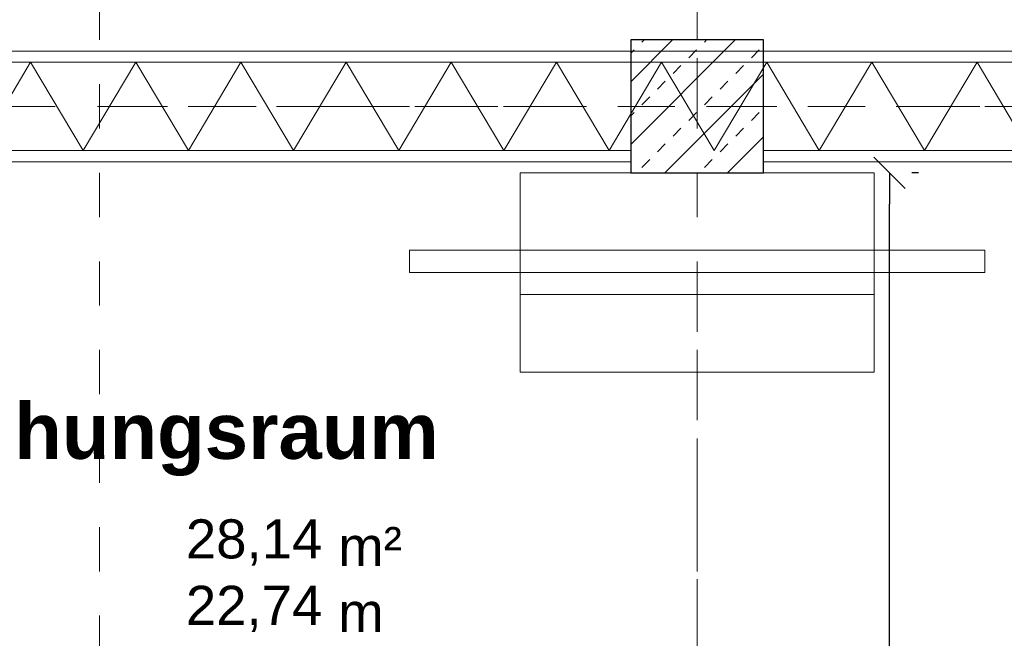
# Model space of a CAD drawing. Header units: metres. Extents: x -45.2 to 14.3, y -31.8 to 10.2.
# Tile 116 of 152: x -12.3 to -10.1, y -9.3 to -7.9. Entities that reach past the tile are written whole.
import ezdxf

# ---------------------------------------------------------------- set-up
doc = ezdxf.new("R2010")
doc.units = ezdxf.units.M
doc.header["$LTSCALE"] = 0.05
doc.linetypes.add('Achsen 01', pattern=[5.291531, 3.175, -1.058062, 0.352704, -0.705764])
doc.linetypes.add('Raster 01', pattern=[2, 1, -1])
doc.layers.get('0').update_dxf_attribs({"lineweight": 25})
for name, color, linetype, lineweight in [('013_Beton und Stahlbetonarbeiten-340 Innenstützen', 7, 'Continuous', 25), ('039_Trockenbauarbeiten-340 Gipskarton', 7, 'Continuous', 9), ('AV1-Einrichtung Bemaßung', 7, 'Continuous', 9), ('AV1-Stempel-Raumstempel', 7, 'Continuous', 9)]:
    doc.layers.add(name, color=color, linetype=linetype, lineweight=lineweight)
for name, color, linetype, lineweight, true_color in [('039_Trockenbauarbeiten-340 Dämmung', 7, 'Continuous', 9, 0xc0c0c0), ('AV1-Achsen', 1, 'Achsen 01', 18, 0xff0000), ('AV1-Einrichtung', 7, 'Continuous', 9, 0xa6a6a6), ('AV1-Raster', 7, 'Raster 01', 9, 0xa6a6a6)]:
    doc.layers.add(name, color=color, linetype=linetype, lineweight=lineweight, true_color=true_color)
doc.styles.add('Arial', font='arial.ttf')
doc.styles.add('Arial (bold)', font='arialbd.ttf')

msp = doc.modelspace()

# ---------------------------------------------------------------- linework, layer by layer
at = {"color": 0, "linetype": 'Continuous', "lineweight": 15}
msp.add_line((-10.4004, -8.2146), (-10.3296, -8.2854), dxfattribs=at)
at = {"color": 0, "linetype": 'ByBlock', "lineweight": -2}
msp.add_line((-10.365, -8.25), (-10.365, -8.3207), dxfattribs=at)
at = {"layer": '013_Beton und Stahlbetonarbeiten-340 Innenstützen', "color": 251, "linetype": 'Continuous', "lineweight": 13, "true_color": 0x4c4c4c}
for p, q in [((-10.7142, -7.95), (-10.95, -8.1858)), ((-10.8556, -7.95), (-10.95, -8.0444)), ((-10.9248, -7.955), (-10.9198, -7.95)), ((-10.7834, -7.955), (-10.7784, -7.95)), ((-10.95, -7.9802), (-10.9425, -7.9726)), ((-10.8187, -7.9903), (-10.8011, -7.9726)), ((-10.6773, -7.9903), (-10.6596, -7.9726)), ((-10.8541, -8.0257), (-10.8364, -8.008)), ((-10.7127, -8.0257), (-10.695, -8.008)), ((-10.65, -8.0272), (-10.8728, -8.25)), ((-10.8894, -8.061), (-10.8718, -8.0433)), ((-10.748, -8.061), (-10.7303, -8.0433)), ((-10.9248, -8.0964), (-10.9071, -8.0787)), ((-10.7834, -8.0964), (-10.7657, -8.0787)), ((-10.95, -8.1216), (-10.9425, -8.1141)), ((-10.8187, -8.1317), (-10.8011, -8.1141)), ((-10.6773, -8.1317), (-10.6596, -8.1141)), ((-10.8541, -8.1671), (-10.8364, -8.1494)), ((-10.7127, -8.1671), (-10.695, -8.1494)), ((-10.8894, -8.2024), (-10.8718, -8.1848)), ((-10.748, -8.2024), (-10.7303, -8.1848)), ((-10.65, -8.1686), (-10.7314, -8.25)), ((-10.9248, -8.2378), (-10.9071, -8.2201)), ((-10.7834, -8.2378), (-10.7657, -8.2201))]:
    msp.add_line(p, q, dxfattribs=at)
at = {"layer": '013_Beton und Stahlbetonarbeiten-340 Innenstützen'}
msp.add_lwpolyline([(-10.65, -7.95), (-10.95, -7.95), (-10.95, -8.25), (-10.65, -8.25)], close=True, dxfattribs=at)
at = {"layer": '039_Trockenbauarbeiten-340 Dämmung'}
msp.add_lwpolyline([(-12.4246, -8.2), (-12.3058, -8), (-12.187, -8.2), (-12.0682, -8), (-11.9494, -8.2), (-11.8306, -8), (-11.7118, -8.2), (-11.593, -8), (-11.4742, -8.2), (-11.3554, -8), (-11.2366, -8.2), (-11.1178, -8), (-10.999, -8.2), (-10.8802, -8), (-10.7614, -8.2), (-10.6426, -8), (-10.5238, -8.2), (-10.405, -8), (-10.2862, -8.2), (-10.1674, -8), (-10.0486, -8.2)], dxfattribs=at)
at = {"layer": '039_Trockenbauarbeiten-340 Gipskarton'}
for points in [[(-13.375, -7.975), (-8.025, -7.975), (-8.025, -8), (-13.375, -8)], [(-13.375, -8.2), (-13.375, -8.225), (-10.95, -8.225), (-10.95, -8.2)], [(-8.025, -8.2), (-8.025, -8.225), (-10.65, -8.225), (-10.65, -8.2)]]:
    msp.add_lwpolyline(points, close=True, dxfattribs=at)
at = {"layer": 'AV1-Achsen'}
for p, q in [((-10.8, -26.5), (-10.8, 4.9)), ((-43.35, -8.1), (4.2, -8.1))]:
    msp.add_line(p, q, dxfattribs=at)
at = {"layer": 'AV1-Einrichtung'}
for points in [[(-10.4, -8.7), (-11.2, -8.7), (-11.2, -8.25), (-10.4, -8.25)], [(-10.15, -8.475), (-11.45, -8.475), (-11.45, -8.425), (-10.15, -8.425)], [(-10.4, -8.525), (-11.2, -8.525), (-11.2, -8.425), (-10.4, -8.425)]]:
    msp.add_lwpolyline(points, close=True, dxfattribs=at)
at = {"layer": 'AV1-Einrichtung Bemaßung', "color": 0, "lineweight": -2}
for p, q in [((-10.3, -8.25), (-10.315, -8.25)), ((-10.365, -10.7293), (-10.365, -8.3207))]:
    msp.add_line(p, q, dxfattribs=at)
at = {"layer": 'AV1-Raster'}
for p, q in [((-12.15, -22.95), (-12.15, 1.35)), ((-10.8, -22.95), (-10.8, 1.35)), ((1.35, -8.1), (-40.5, -8.1))]:
    msp.add_line(p, q, dxfattribs=at)
at = {"layer": 'Defpoints', "color": 0, "lineweight": 0}
for p, q in [((-10.95, -7.975), (-10.95, -7.975)), ((-10.95, -7.975), (-10.95, -7.975)), ((-10.65, -7.975), (-10.65, -7.975)), ((-10.65, -7.975), (-10.65, -7.975)), ((-10.8, -8.25), (-10.8, -8.25)), ((-10.365, -8.25), (-10.365, -8.25))]:
    msp.add_line(p, q, dxfattribs=at)

# ---------------------------------------------------------------- texts
at = {"layer": 'AV1-Stempel-Raumstempel', "attachment_point": 7}
for s, insert, char_height, style in [('Besprechungsraum', (-13.0379, -8.9348), 0.12609, 'Arial (bold)'), ('m²', (-11.6107, -9.1379), 0.08826, 'Arial'), ('28,14', (-11.9551, -9.1372), 0.08826, 'Arial'), ('22,74', (-11.9551, -9.2872), 0.08826, 'Arial'), ('m', (-11.6107, -9.2868), 0.0883, 'Arial')]:
    msp.add_mtext(s, dxfattribs=dict(at, insert=insert, char_height=char_height, style=style))

doc.saveas('drawing.dxf')
